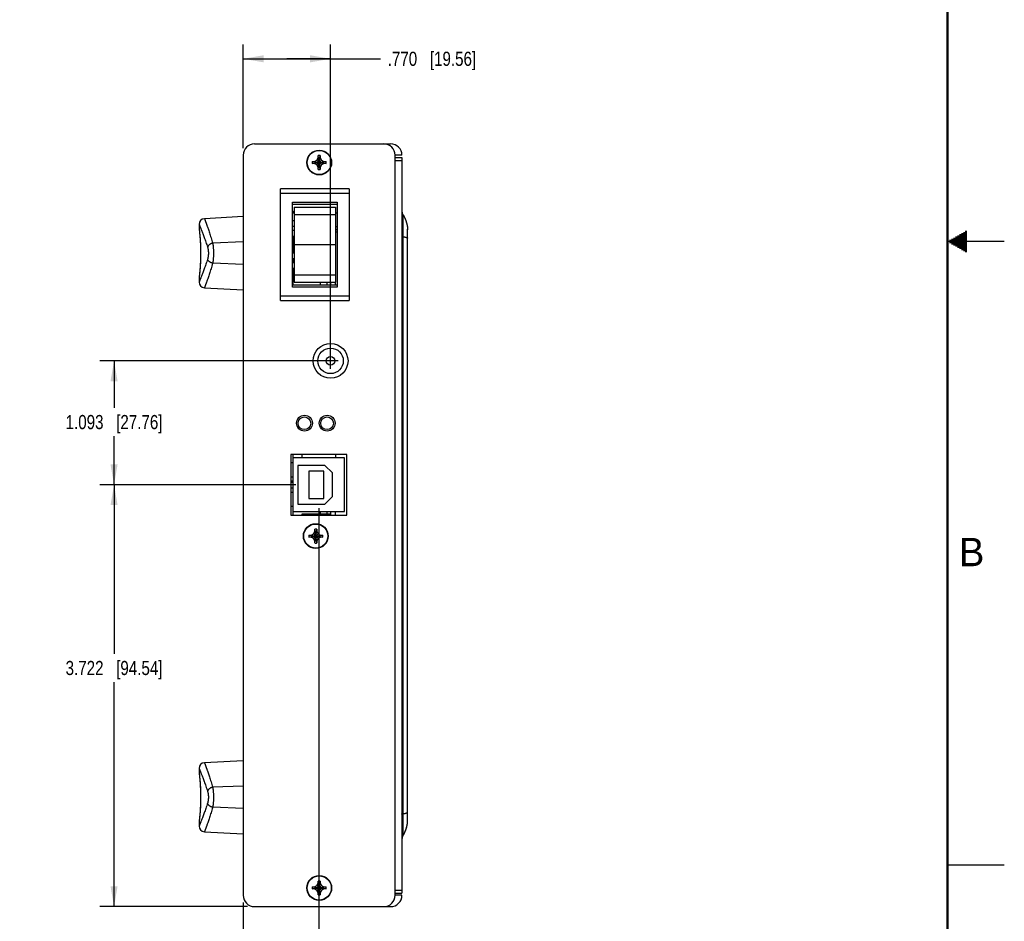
# Model space of a CAD drawing. Header units: inches. Extents: x 0 to 34, y 0 to 22.
# Tile 15 of 16: x 25.3 to 34, y 5 to 13. Entities that reach past the tile are written whole.
import ezdxf

# ---------------------------------------------------------------- set-up
doc = ezdxf.new("R2010")
doc.units = ezdxf.units.IN
doc.header["$LTSCALE"] = 1.87
doc.header["$MEASUREMENT"] = 0
doc.layers.get('0').update_dxf_attribs({"linetype": 'CONTINUOUS'})
doc.layers.add('DIMENSIONS', color=7, linetype='CONTINUOUS')
doc.styles.get("Standard").update_dxf_attribs({"font": 'txt', "width": 0.8})
doc.styles.add('TEXTSTYLE_2', font='txt')
doc.dimstyles.new('DIMSTYLE_1', dxfattribs={"dimtxt": 0.125, "dimasz": 0.18, "dimexe": 0.125, "dimexo": 0.0625, "dimgap": 0.0625, "dimtad": 0, "dimtih": 1, "dimtoh": 1, "dimdec": 3, "dimzin": 4, "dimdsep": 46, "dimtxsty": 'STANDARD', "dimblk": '_FILLED', "dimblk1": '_FILLED', "dimblk2": '_FILLED', "dimcen": 0.09, "dimadec": 0, "dimazin": 0, "dimtp": 0.01, "dimtm": 0.01, "dimtfac": 1, "dimtdec": 3, "dimtofl": 0, "dimtmove": 0, "dimatfit": 3, "dimldrblk": '_FILLED', "dimfxl": 1, "dimtolj": 1, "dimtzin": 4, "dimarcsym": 0})

# ---------------------------------------------------------------- blocks, each defined once
blk = doc.blocks.new('_FILLED')
at = {"color": 0, "linetype": 'BYBLOCK'}
blk.add_solid([(0, 0), (-1, 0.174), (-1, -0.174)], dxfattribs=at)
blk = doc.blocks.new('*D9')
at = {"layer": 'DIMENSIONS', "color": 2, "linetype": 'CONTINUOUS'}
for p, q in [((27.9524, 8.6476), (27.9524, 4.2564)), ((27.2859, 5.1689), (27.2859, 4.2564)), ((27.6191, 4.3814), (26.6009, 4.3814)), ((27.2859, 4.3814), (27.6191, 4.3814)), ((27.9524, 4.3814), (27.6191, 4.3814))]:
    blk.add_line(p, q, dxfattribs=at)
at = {"layer": 'DIMENSIONS', "color": 2, "linetype": 'CONTINUOUS', "xscale": 0.18, "yscale": 0.18, "zscale": 0.18, "rotation": 180}
blk.add_blockref('_FILLED', (27.2859, 4.3814), dxfattribs=at)
at = {"layer": 'DIMENSIONS', "color": 2, "linetype": 'CONTINUOUS', "xscale": 0.18, "yscale": 0.18, "zscale": 0.18}
blk.add_blockref('_FILLED', (27.9524, 4.3814), dxfattribs=at)
at = {"layer": 'DIMENSIONS', "color": 2, "linetype": 'CONTINUOUS', "insert": (26.5384, 4.4439), "char_height": 0.125, "width": 1.225, "attachment_point": 3, "line_spacing_factor": 0.9}
blk.add_mtext('.667{\\Ftxt.shx;\\W1.000000;\\H0.125000; }[16.93]', dxfattribs=at)
blk = doc.blocks.new('*D10')
at = {"layer": 'DIMENSIONS', "color": 2, "linetype": 'CONTINUOUS'}
for p, q in [((27.7482, 8.8534), (26.0209, 8.8534)), ((26.1459, 8.8534), (26.1459, 7.3619)), ((26.1459, 5.1314), (26.1459, 7.1119)), ((27.3234, 5.1314), (26.0209, 5.1314))]:
    blk.add_line(p, q, dxfattribs=at)
at = {"layer": 'DIMENSIONS', "color": 2, "linetype": 'CONTINUOUS', "xscale": 0.18, "yscale": 0.18, "zscale": 0.18}
for p, rotation in [((26.1459, 8.8534), 90), ((26.1459, 5.1314), 270)]:
    blk.add_blockref('_FILLED', p, dxfattribs=dict(at, rotation=rotation))
at = {"layer": 'DIMENSIONS', "color": 2, "linetype": 'CONTINUOUS', "insert": (26.1459, 7.2994), "char_height": 0.125, "width": 1.325, "attachment_point": 2, "line_spacing_factor": 0.9}
blk.add_mtext('3.722{\\Ftxt.shx;\\W1.000000;\\H0.125000; }[94.54]', dxfattribs=at)
blk = doc.blocks.new('*D11')
at = {"layer": 'DIMENSIONS', "color": 2, "linetype": 'CONTINUOUS'}
for p, q in [((28.1236, 9.9464), (26.0209, 9.9464)), ((26.1459, 9.9464), (26.1459, 9.5315)), ((26.1459, 8.8534), (26.1459, 9.2815)), ((27.7034, 8.8534), (26.0209, 8.8534))]:
    blk.add_line(p, q, dxfattribs=at)
at = {"layer": 'DIMENSIONS', "color": 2, "linetype": 'CONTINUOUS', "xscale": 0.18, "yscale": 0.18, "zscale": 0.18}
for p, rotation in [((26.1459, 9.9464), 90), ((26.1459, 8.8534), 270)]:
    blk.add_blockref('_FILLED', p, dxfattribs=dict(at, rotation=rotation))
at = {"layer": 'DIMENSIONS', "color": 2, "linetype": 'CONTINUOUS', "insert": (26.1459, 9.469), "char_height": 0.125, "width": 1.325, "attachment_point": 2, "line_spacing_factor": 0.9}
blk.add_mtext('1.093{\\Ftxt.shx;\\W1.000000;\\H0.125000; }[27.76]', dxfattribs=at)
blk = doc.blocks.new('*D12')
at = {"layer": 'DIMENSIONS', "color": 2, "linetype": 'CONTINUOUS'}
for p, q in [((27.2859, 11.8239), (27.2859, 12.7364)), ((28.0559, 9.8748), (28.0559, 12.7364)), ((27.2859, 12.6114), (27.6709, 12.6114)), ((28.0559, 12.6114), (27.6709, 12.6114)), ((27.6709, 12.6114), (28.4975, 12.6114))]:
    blk.add_line(p, q, dxfattribs=at)
at = {"layer": 'DIMENSIONS', "color": 2, "linetype": 'CONTINUOUS', "xscale": 0.18, "yscale": 0.18, "zscale": 0.18, "rotation": 180}
blk.add_blockref('_FILLED', (27.2859, 12.6114), dxfattribs=at)
at = {"layer": 'DIMENSIONS', "color": 2, "linetype": 'CONTINUOUS', "xscale": 0.18, "yscale": 0.18, "zscale": 0.18}
blk.add_blockref('_FILLED', (28.0559, 12.6114), dxfattribs=at)
at = {"layer": 'DIMENSIONS', "color": 2, "linetype": 'CONTINUOUS', "insert": (28.56, 12.6739), "char_height": 0.125, "width": 1.225, "attachment_point": 1, "line_spacing_factor": 0.9}
blk.add_mtext('.770{\\Ftxt.shx;\\W1.000000;\\H0.125000; }[19.56]', dxfattribs=at)

msp = doc.modelspace()

# ---------------------------------------------------------------- linework, layer by layer
at = {"color": 7, "linetype": 'CONTINUOUS'}
for p, q in [((27.3859, 11.8614), (28.5859, 11.8614)), ((27.2859, 11.7614), (27.2859, 5.2314)), ((27.9345, 11.7178), (27.9464, 11.7384)), ((27.9464, 11.6356), (27.9654, 11.7573)), ((27.9654, 11.6356), (27.9464, 11.7573)), ((27.9464, 11.7567), (27.9464, 11.7573)), ((27.9464, 11.7384), (27.9464, 11.7567)), ((27.9464, 11.6544), (27.9654, 11.7384)), ((27.9654, 11.6544), (27.9464, 11.7384)), ((27.9654, 11.7573), (27.9654, 11.7567)), ((27.9654, 11.7567), (27.9654, 11.7384)), ((27.9654, 11.7384), (27.9773, 11.7178)), ((28.6259, 5.2314), (28.6259, 11.7614)), ((28.6859, 11.7614), (28.6259, 11.7614)), ((28.6259, 11.7414), (28.6859, 11.7414)), ((28.6859, 11.7414), (28.6859, 5.2514)), ((27.895, 11.6869), (28.0167, 11.7059)), ((27.895, 11.7059), (28.0167, 11.6869)), ((27.895, 11.7059), (27.8956, 11.7059)), ((27.8956, 11.6869), (27.895, 11.6869)), ((27.8956, 11.7059), (27.9139, 11.7059)), ((27.9139, 11.6869), (27.8956, 11.6869)), ((27.9139, 11.7059), (27.9345, 11.7178)), ((27.9139, 11.6869), (27.9979, 11.7059)), ((27.9139, 11.7059), (27.9979, 11.6869)), ((27.9345, 11.675), (27.9139, 11.6869)), ((27.9345, 11.675), (27.9773, 11.7178)), ((27.9345, 11.7178), (27.9773, 11.675)), ((27.9464, 11.6544), (27.9345, 11.675)), ((27.9464, 11.6362), (27.9464, 11.6544)), ((27.9773, 11.675), (27.9654, 11.6544)), ((27.9654, 11.6544), (27.9654, 11.6362)), ((27.9773, 11.7178), (27.9979, 11.7059)), ((27.9979, 11.6869), (27.9773, 11.675)), ((27.9979, 11.7059), (28.0162, 11.7059)), ((28.0162, 11.6869), (27.9979, 11.6869)), ((28.0162, 11.7059), (28.0167, 11.7059)), ((28.0167, 11.6869), (28.0162, 11.6869)), ((28.6259, 11.715), (28.6859, 11.715)), ((27.9464, 11.6356), (27.9464, 11.6362)), ((27.9654, 11.6362), (27.9654, 11.6356)), ((27.6134, 10.4794), (27.6134, 11.4634)), ((28.2204, 11.4634), (27.6134, 11.4634)), ((28.2204, 11.4234), (27.6134, 11.4234)), ((28.2204, 11.4634), (28.2204, 10.4794)), ((27.7194, 10.5954), (27.7194, 11.3474)), ((27.7194, 11.3474), (28.1144, 11.3474)), ((27.7194, 11.3274), (28.1144, 11.3274)), ((27.7259, 11.3264), (27.7194, 11.3264)), ((27.7259, 11.3274), (27.7259, 11.3264)), ((27.7349, 11.3034), (27.7349, 10.6394)), ((27.7349, 11.3034), (28.0999, 11.3034)), ((28.0999, 11.3034), (28.0999, 10.6394)), ((28.1144, 11.3474), (28.1144, 10.5954)), ((27.2859, 11.2188), (26.9433, 11.2008)), ((27.7194, 11.2664), (27.7259, 11.2664)), ((27.7259, 11.2664), (27.7259, 11.2514)), ((27.7259, 11.2514), (27.7349, 11.2514)), ((27.7349, 11.2375), (28.0999, 11.2375)), ((28.0999, 11.2514), (28.1144, 11.2514)), ((28.6942, 11.2375), (28.6942, 11.042)), ((26.8959, 11.1509), (26.8959, 11.1172)), ((27.7349, 11.1814), (27.7194, 11.1814)), ((27.7349, 11.1314), (27.7194, 11.1314)), ((28.1009, 11.1738), (28.0999, 11.1738)), ((28.1009, 11.1588), (28.0999, 11.1588)), ((28.1009, 11.1738), (28.1009, 11.1588)), ((26.8959, 11.1172), (26.8963, 11.1136)), ((26.8961, 11.1135), (26.8968, 11.1077)), ((26.8963, 11.1136), (26.8964, 11.1132)), ((26.8968, 11.1077), (26.8975, 11.102)), ((27.7349, 11.0954), (27.7194, 11.0954)), ((27.7259, 11.0474), (27.7194, 11.0474)), ((27.7259, 10.8954), (27.7259, 11.0474)), ((28.6942, 11.042), (28.6942, 5.9509)), ((28.7359, 5.8914), (28.7359, 11.1014)), ((27.2859, 10.9951), (27.0163, 10.9848)), ((27.7259, 10.9964), (27.7194, 10.9964)), ((27.7259, 10.9464), (27.7194, 10.9464)), ((27.7349, 10.972), (28.0999, 10.972)), ((27.7194, 10.8964), (27.7259, 10.8964)), ((27.7259, 10.8954), (27.7194, 10.8954)), ((27.2859, 10.7977), (27.0163, 10.808)), ((27.7349, 10.8474), (27.7194, 10.8474)), ((27.7349, 10.8114), (27.7194, 10.8114)), ((27.7259, 10.8114), (27.7259, 10.8474)), ((26.8971, 10.6877), (26.8964, 10.6813)), ((26.8979, 10.6943), (26.8971, 10.6877)), ((26.8988, 10.7027), (26.8979, 10.6943)), ((27.7349, 10.7614), (27.7194, 10.7614)), ((27.7259, 10.6154), (27.7259, 10.7614)), ((27.7349, 10.7065), (28.0999, 10.7065)), ((26.8963, 10.6792), (26.8959, 10.6756)), ((26.8959, 10.6756), (26.8959, 10.642)), ((26.8964, 10.6813), (26.8961, 10.6793)), ((26.8962, 10.6799), (26.8961, 10.6793)), ((26.8964, 10.6796), (26.8963, 10.6792)), ((28.1144, 10.6154), (27.7194, 10.6154)), ((27.7349, 10.6394), (28.0999, 10.6394)), ((27.9661, 10.6154), (27.9661, 10.6394)), ((28.0251, 10.6154), (28.0251, 10.6394)), ((28.0594, 10.6154), (28.0594, 10.6394)), ((28.0993, 10.6154), (28.0993, 10.6394)), ((26.9433, 10.592), (27.2859, 10.5741)), ((27.6134, 10.5194), (28.2204, 10.5194)), ((28.1144, 10.5954), (27.7194, 10.5954)), ((27.6134, 10.4794), (28.2204, 10.4794)), ((27.7049, 9.1204), (27.7049, 8.5864)), ((28.1999, 9.1204), (27.7049, 9.1204)), ((27.7259, 9.0454), (27.7049, 9.0454)), ((27.7259, 8.5864), (27.7259, 9.1204)), ((28.1789, 9.0904), (27.7259, 9.0904)), ((27.8046, 9.0904), (27.8046, 9.1204)), ((28.0993, 9.1204), (28.0993, 9.0904)), ((28.1789, 8.6164), (28.1789, 9.0904)), ((28.1999, 8.5864), (28.1999, 9.1204)), ((27.7659, 9.0234), (27.7659, 8.6834)), ((28.0069, 9.0234), (27.7659, 9.0234)), ((27.8629, 8.9734), (27.8629, 8.7334)), ((27.9979, 8.9734), (27.8629, 8.9734)), ((27.9979, 8.7334), (27.9979, 8.9734)), ((28.0719, 8.9584), (28.0069, 9.0234)), ((28.0719, 8.7484), (28.0719, 8.9584)), ((27.7259, 8.9204), (27.7049, 8.9204)), ((27.7259, 8.8844), (27.7049, 8.8844)), ((27.7259, 8.8734), (27.7049, 8.8734)), ((27.7259, 8.8537), (27.7049, 8.8537)), ((27.7259, 8.8234), (27.7049, 8.8234)), ((27.7259, 8.8224), (27.7049, 8.8224)), ((27.7259, 8.7864), (27.7049, 8.7864)), ((27.8629, 8.7334), (27.9979, 8.7334)), ((28.0069, 8.6834), (28.0719, 8.7484)), ((27.7259, 8.6614), (27.7049, 8.6614)), ((27.7259, 8.6164), (28.1789, 8.6164)), ((27.7659, 8.6834), (28.0069, 8.6834)), ((27.9661, 8.5982), (27.9661, 8.6164)), ((28.0251, 8.5982), (28.0251, 8.6164)), ((28.0594, 8.5864), (28.0594, 8.6164)), ((28.0993, 8.5864), (28.0993, 8.6164)), ((27.7049, 8.5864), (28.1999, 8.5864)), ((27.8046, 8.5864), (27.8046, 8.5982)), ((27.8046, 8.5982), (28.0594, 8.5982)), ((27.9045, 8.4218), (27.9164, 8.4424)), ((27.9164, 8.3396), (27.9354, 8.4613)), ((27.9354, 8.3396), (27.9164, 8.4613)), ((27.9164, 8.4607), (27.9164, 8.4613)), ((27.9164, 8.4424), (27.9164, 8.4607)), ((27.9164, 8.3584), (27.9354, 8.4424)), ((27.9354, 8.3584), (27.9164, 8.4424)), ((27.9354, 8.4613), (27.9354, 8.4607)), ((27.9354, 8.4607), (27.9354, 8.4424)), ((27.9354, 8.4424), (27.9473, 8.4218)), ((27.865, 8.3909), (27.9867, 8.4099)), ((27.865, 8.4099), (27.9867, 8.3909)), ((27.865, 8.4099), (27.8656, 8.4099)), ((27.8656, 8.3909), (27.865, 8.3909)), ((27.8656, 8.4099), (27.8839, 8.4099)), ((27.8839, 8.3909), (27.8656, 8.3909)), ((27.8839, 8.4099), (27.9045, 8.4218)), ((27.8839, 8.3909), (27.9679, 8.4099)), ((27.8839, 8.4099), (27.9679, 8.3909)), ((27.9045, 8.379), (27.8839, 8.3909)), ((27.9045, 8.4218), (27.9473, 8.379)), ((27.9045, 8.379), (27.9473, 8.4218)), ((27.9164, 8.3584), (27.9045, 8.379)), ((27.9164, 8.3402), (27.9164, 8.3584)), ((27.9164, 8.3396), (27.9164, 8.3402)), ((27.9473, 8.379), (27.9354, 8.3584)), ((27.9354, 8.3584), (27.9354, 8.3402)), ((27.9354, 8.3402), (27.9354, 8.3396)), ((27.9473, 8.4218), (27.9679, 8.4099)), ((27.9679, 8.3909), (27.9473, 8.379)), ((27.9679, 8.4099), (27.9862, 8.4099)), ((27.9862, 8.3909), (27.9679, 8.3909)), ((27.9862, 8.4099), (27.9867, 8.4099)), ((27.9867, 8.3909), (27.9862, 8.3909)), ((26.8959, 6.3509), (26.8959, 6.3172)), ((27.2859, 6.4188), (26.9433, 6.4008)), ((26.8959, 6.3172), (26.8963, 6.3136)), ((26.8961, 6.3135), (26.8968, 6.3077)), ((26.8963, 6.3136), (26.8964, 6.3132)), ((26.8968, 6.3077), (26.8975, 6.302)), ((27.2859, 6.1951), (27.0163, 6.1848)), ((27.2859, 5.9977), (27.0163, 6.008)), ((28.6942, 5.9509), (28.6942, 5.7553)), ((26.8963, 5.8792), (26.8959, 5.8756)), ((26.8959, 5.8756), (26.8959, 5.842)), ((26.8964, 5.8813), (26.8961, 5.8793)), ((26.8962, 5.8799), (26.8961, 5.8793)), ((26.8964, 5.8796), (26.8963, 5.8792)), ((26.8971, 5.8877), (26.8964, 5.8813)), ((26.8979, 5.8943), (26.8971, 5.8877)), ((26.8988, 5.9027), (26.8979, 5.8943)), ((26.9433, 5.792), (27.2859, 5.7741)), ((27.895, 5.2869), (28.0167, 5.3059)), ((27.895, 5.3059), (28.0167, 5.2869)), ((27.895, 5.3059), (27.8956, 5.3059)), ((27.8956, 5.3059), (27.9139, 5.3059)), ((27.9139, 5.3059), (27.9345, 5.3178)), ((27.9139, 5.2869), (27.9979, 5.3059)), ((27.9139, 5.3059), (27.9979, 5.2869)), ((27.9345, 5.3178), (27.9464, 5.3384)), ((27.9345, 5.3178), (27.9773, 5.275)), ((27.9345, 5.275), (27.9773, 5.3178)), ((27.9654, 5.2356), (27.9464, 5.3573)), ((27.9464, 5.2356), (27.9654, 5.3573)), ((27.9464, 5.3567), (27.9464, 5.3573)), ((27.9464, 5.3384), (27.9464, 5.3567)), ((27.9654, 5.2544), (27.9464, 5.3384)), ((27.9464, 5.2544), (27.9654, 5.3384)), ((27.9654, 5.3573), (27.9654, 5.3567)), ((27.9654, 5.3567), (27.9654, 5.3384)), ((27.9654, 5.3384), (27.9773, 5.3178)), ((27.9773, 5.3178), (27.9979, 5.3059)), ((27.9979, 5.3059), (28.0162, 5.3059)), ((28.0162, 5.3059), (28.0167, 5.3059)), ((27.8956, 5.2869), (27.895, 5.2869)), ((27.9139, 5.2869), (27.8956, 5.2869)), ((27.9345, 5.275), (27.9139, 5.2869)), ((27.9464, 5.2544), (27.9345, 5.275)), ((27.9464, 5.2362), (27.9464, 5.2544)), ((27.9464, 5.2356), (27.9464, 5.2362)), ((27.9773, 5.275), (27.9654, 5.2544)), ((27.9654, 5.2544), (27.9654, 5.2362)), ((27.9654, 5.2362), (27.9654, 5.2356)), ((27.9979, 5.2869), (27.9773, 5.275)), ((28.0162, 5.2869), (27.9979, 5.2869)), ((28.0167, 5.2869), (28.0162, 5.2869)), ((28.6259, 5.2778), (28.6859, 5.2778)), ((28.6259, 5.2514), (28.6859, 5.2514)), ((28.6859, 5.2314), (28.6259, 5.2314)), ((27.3859, 5.1314), (28.5859, 5.1314))]:
    msp.add_line(p, q, dxfattribs=at)
at = {"color": 2, "linetype": 'CONTINUOUS'}
for p, q in [((33.5693, 11.04), (33.6697, 11.04)), ((33.5866, 11.05), (33.6697, 11.05)), ((33.6039, 11.06), (33.6697, 11.06)), ((33.6213, 11.07), (33.6697, 11.07)), ((33.6386, 11.08), (33.6697, 11.08)), ((33.6559, 11.09), (33.6697, 11.09)), ((34, 11), (33.5, 11)), ((33.5173, 11.01), (33.6697, 11.01)), ((33.5173, 10.99), (33.6697, 10.99)), ((33.5347, 11.02), (33.6697, 11.02)), ((33.5347, 10.98), (33.6697, 10.98)), ((33.552, 11.03), (33.6697, 11.03)), ((33.552, 10.97), (33.6697, 10.97)), ((33.5693, 10.96), (33.6697, 10.96)), ((33.5866, 10.95), (33.6697, 10.95)), ((33.6039, 10.94), (33.6697, 10.94)), ((33.6213, 10.93), (33.6697, 10.93)), ((33.6386, 10.92), (33.6697, 10.92)), ((33.6559, 10.91), (33.6697, 10.91)), ((33.5, 5.5), (34, 5.5))]:
    msp.add_line(p, q, dxfattribs=at)
at = {"color": 7, "linetype": 'CONTINUOUS', "const_width": 0.02}
msp.add_lwpolyline([(33.5, 0.5), (33.5, 21.5)], dxfattribs=at)
at = {"color": 7, "linetype": 'CONTINUOUS'}
for points in [[(26.8975, 11.102), (26.8983, 11.0945), (26.8988, 11.0901), (26.8994, 11.0852), (26.8999, 11.0799), (26.9005, 11.0743), (26.9011, 11.0682), (26.9017, 11.0617), (26.9023, 11.0549), (26.9029, 11.0477), (26.9036, 11.0402), (26.9042, 11.0324), (26.9048, 11.0243), (26.9054, 11.0159), (26.9059, 11.0073), (26.9065, 10.9984), (26.907, 10.9893), (26.9074, 10.9801), (26.9079, 10.9706), (26.9082, 10.961), (26.9086, 10.9513), (26.9088, 10.9414), (26.9091, 10.9315), (26.9092, 10.9215), (26.9094, 10.9115), (26.9094, 10.9014), (26.9094, 10.8913), (26.9094, 10.8813), (26.9092, 10.8712), (26.9091, 10.8612), (26.9088, 10.8513), (26.9086, 10.8415), (26.9082, 10.8318), (26.9079, 10.8222), (26.9074, 10.8127), (26.907, 10.8034), (26.9065, 10.7944), (26.9059, 10.7855), (26.9054, 10.7769), (26.9048, 10.7685), (26.9042, 10.7604), (26.9036, 10.7526), (26.9029, 10.7451), (26.9023, 10.7379), (26.9017, 10.7311), (26.9011, 10.7246), (26.9005, 10.7185), (26.8999, 10.7128), (26.8994, 10.7076), (26.8988, 10.7027)], [(26.8975, 6.302), (26.8983, 6.2945), (26.8988, 6.2901), (26.8994, 6.2852), (26.8999, 6.2799), (26.9005, 6.2743), (26.9011, 6.2682), (26.9017, 6.2617), (26.9023, 6.2549), (26.9029, 6.2477), (26.9036, 6.2402), (26.9042, 6.2324), (26.9048, 6.2243), (26.9054, 6.2159), (26.9059, 6.2073), (26.9065, 6.1984), (26.907, 6.1893), (26.9074, 6.1801), (26.9079, 6.1706), (26.9082, 6.161), (26.9086, 6.1513), (26.9088, 6.1414), (26.9091, 6.1315), (26.9092, 6.1215), (26.9094, 6.1115), (26.9094, 6.1014), (26.9094, 6.0913), (26.9094, 6.0813), (26.9092, 6.0712), (26.9091, 6.0612), (26.9088, 6.0513), (26.9086, 6.0415), (26.9082, 6.0318), (26.9079, 6.0222), (26.9074, 6.0127), (26.907, 6.0034), (26.9065, 5.9944), (26.9059, 5.9855), (26.9054, 5.9769), (26.9048, 5.9685), (26.9042, 5.9604), (26.9036, 5.9526), (26.9029, 5.9451), (26.9023, 5.9379), (26.9017, 5.9311), (26.9011, 5.9246), (26.9005, 5.9185), (26.8999, 5.9128), (26.8994, 5.9076), (26.8988, 5.9027)]]:
    msp.add_lwpolyline(points, dxfattribs=at)
for centre, radius in [((27.9559, 11.6964), 0.1095), ((27.9559, 11.6964), 0.1067), ((28.0559, 9.9464), 0.154), ((28.0559, 9.9464), 0.1125), ((28.0559, 9.9464), 0.038), ((27.8259, 9.3964), 0.07), ((27.8259, 9.3964), 0.056), ((28.0259, 9.3964), 0.07), ((28.0259, 9.3964), 0.056), ((27.9259, 8.4004), 0.1095), ((27.9259, 8.4004), 0.1067), ((27.9559, 5.2964), 0.1095), ((27.9559, 5.2964), 0.1067)]:
    msp.add_circle(centre, radius, dxfattribs=at)
for centre, radius, start, end in [((27.3859, 11.7614), 0.1, 90, 180), ((28.5259, 11.7614), 0.1, 0, 90), ((28.5859, 11.7614), 0.1, 0, 90), ((27.9559, 11.4544), 0.3031, 89.99801, 91.79002), ((27.9559, 11.4538), 0.3036, 88.2115, 90.00047), ((28.1986, 11.6964), 0.3037, 178.21197, 181.78803), ((27.7132, 11.6964), 0.3037, 358.21197, 1.78803), ((27.9559, 11.939), 0.3036, 268.2115, 270.00047), ((27.9559, 11.9385), 0.3031, 269.99801, 271.79002), ((28.7359, 11.2651), 0.05, 180, 213.41225), ((28.5559, 11.1464), 0.1656, 30.59129, 33.38487), ((26.9459, 11.1509), 0.05, 93.00002, 180), ((28.0559, 11.2964), 0.1735, 284.69234, 289.70862), ((28.0559, 11.2964), 0.197, 282.90972, 287.27736), ((28.0559, 11.2964), 0.217, 281.70155, 285.64303), ((28.5391, 11.1015), 0.1968, 359.97042, 2.23777), ((28.5415, 11.1016), 0.1944, 359.95641, 2.25178), ((26.9459, 10.642), 0.05, 180, 266.99998), ((27.9259, 8.1584), 0.3031, 89.99801, 91.79002), ((27.9259, 8.1578), 0.3036, 88.2115, 90.00047), ((28.1686, 8.4004), 0.3037, 178.21197, 181.78803), ((27.9259, 8.643), 0.3036, 268.2115, 270.00047), ((27.9259, 8.6425), 0.3031, 269.99801, 271.79002), ((27.6832, 8.4004), 0.3037, 358.21197, 1.78803), ((26.9459, 6.3509), 0.05, 93.00002, 180), ((26.9459, 5.842), 0.05, 180, 266.99998), ((28.7359, 5.7278), 0.05, 146.58775, 180), ((28.1986, 5.2964), 0.3037, 178.21197, 181.78803), ((27.9559, 5.0544), 0.3031, 89.99801, 91.79002), ((27.9559, 5.0538), 0.3036, 88.2115, 90.00047), ((27.7132, 5.2964), 0.3037, 358.21197, 1.78803), ((27.3859, 5.2314), 0.1, 180, 270), ((27.9559, 5.539), 0.3036, 268.2115, 270.00047), ((27.9559, 5.5385), 0.3031, 269.99801, 271.79002), ((28.5259, 5.2314), 0.1, 270, 360), ((28.5859, 5.2314), 0.1, 270, 360)]:
    msp.add_arc(centre, radius, start, end, dxfattribs=at)
for points, knots in [([(28.6942, 11.2375), (28.696, 11.2347), (28.7004, 11.2276), (28.7086, 11.2123), (28.7175, 11.1915), (28.7262, 11.1657), (28.7328, 11.1375), (28.7359, 11.1163), (28.7359, 11.1014)], [0, 0, 0, 0, 0.064027, 0.168024, 0.376018, 0.584012, 0.792006, 1, 1, 1, 1]), ([(28.6985, 11.2307), (28.6988, 11.2301), (28.6995, 11.2289), (28.7008, 11.2266), (28.7025, 11.2236), (28.7043, 11.2202), (28.7067, 11.2156), (28.7094, 11.2099), (28.712, 11.2041), (28.7139, 11.1995), (28.7153, 11.1961), (28.7167, 11.1926), (28.718, 11.1891), (28.7193, 11.1856), (28.7209, 11.181), (28.7229, 11.175), (28.7251, 11.1678), (28.7272, 11.1604), (28.7291, 11.1528), (28.7306, 11.1463), (28.7317, 11.141), (28.7324, 11.1369), (28.7332, 11.1328), (28.7339, 11.1285), (28.7345, 11.1241), (28.7351, 11.1194), (28.7355, 11.1144), (28.7357, 11.111), (28.7357, 11.1092)], [0, 0, 0, 0, 0.016101, 0.032012, 0.063333, 0.094086, 0.124389, 0.184028, 0.242723, 0.271831, 0.300837, 0.329784, 0.358714, 0.387666, 0.416674, 0.475002, 0.533991, 0.59393, 0.655055, 0.71756, 0.74939, 0.781638, 0.81439, 0.848004, 0.882916, 0.919576, 0.958446, 1, 1, 1, 1]), ([(26.8959, 11.1509), (26.8959, 11.1509), (26.8959, 11.1509), (26.8959, 11.1508), (26.8959, 11.1508), (26.8959, 11.1508), (26.8959, 11.1508), (26.896, 11.1507), (26.896, 11.1506), (26.896, 11.1505), (26.8961, 11.1504), (26.8962, 11.1502), (26.8963, 11.1499), (26.8965, 11.1495), (26.8967, 11.1489), (26.897, 11.1483), (26.8973, 11.1475), (26.8977, 11.1466), (26.8981, 11.1456), (26.8986, 11.1445), (26.8993, 11.1428), (26.9003, 11.1405), (26.9016, 11.1374), (26.903, 11.1339), (26.9046, 11.1299), (26.9064, 11.1256), (26.9084, 11.1209), (26.9104, 11.1157), (26.9135, 11.1081), (26.9177, 11.0977), (26.9231, 11.084), (26.929, 11.0688), (26.9353, 11.0522), (26.9419, 11.0341), (26.9489, 11.0147), (26.9588, 10.9863), (26.9661, 10.9642), (26.971, 10.9491)], [0, 0, 0, 0, 0.000016, 0.000066, 0.000148, 0.000264, 0.000412, 0.000593, 0.001055, 0.001648, 0.002373, 0.00323, 0.004219, 0.006592, 0.009491, 0.012917, 0.016866, 0.021339, 0.026334, 0.031849, 0.037883, 0.051504, 0.067185, 0.084908, 0.104655, 0.126406, 0.150142, 0.175842, 0.20348, 0.264469, 0.332896, 0.408535, 0.491144, 0.580482, 0.676293, 0.778322, 1, 1, 1, 1]), ([(26.9433, 11.2008), (26.9433, 11.2008), (26.9433, 11.2008), (26.9433, 11.2008), (26.9433, 11.2008), (26.9433, 11.2008), (26.9433, 11.2008), (26.9433, 11.2008), (26.9433, 11.2008), (26.9433, 11.2008), (26.9433, 11.2008), (26.9433, 11.2007), (26.9433, 11.2007), (26.9433, 11.2007), (26.9433, 11.2006), (26.9434, 11.2006), (26.9434, 11.2005), (26.9434, 11.2004), (26.9435, 11.2003), (26.9435, 11.2001), (26.9436, 11.1999), (26.9437, 11.1996), (26.9438, 11.1994), (26.9439, 11.1991), (26.9441, 11.1988), (26.9442, 11.1984), (26.9444, 11.1979), (26.9447, 11.1972), (26.945, 11.1962), (26.9454, 11.1951), (26.9459, 11.1939), (26.9464, 11.1927), (26.9469, 11.1913), (26.9475, 11.1897), (26.9481, 11.1881), (26.949, 11.1857), (26.9502, 11.1825), (26.9518, 11.1783), (26.9536, 11.1736), (26.9555, 11.1685), (26.9575, 11.163), (26.9597, 11.1571), (26.962, 11.1507), (26.9644, 11.144), (26.967, 11.1368), (26.9707, 11.1265), (26.9755, 11.1126), (26.9817, 11.0948), (26.9881, 11.0755), (26.9949, 11.0548), (27.0019, 11.0327), (27.0091, 11.0092), (27.0139, 10.9931), (27.0163, 10.9848)], [0, 0, 0, 0, 0.000001, 0.000004, 0.000009, 0.000017, 0.000037, 0.000066, 0.000103, 0.000149, 0.000203, 0.000265, 0.000413, 0.000595, 0.00081, 0.001058, 0.001339, 0.001654, 0.002381, 0.003241, 0.004234, 0.005358, 0.006616, 0.008005, 0.009526, 0.011179, 0.012964, 0.016929, 0.021418, 0.026431, 0.031966, 0.038021, 0.044596, 0.051689, 0.059298, 0.067422, 0.085204, 0.105012, 0.126826, 0.150627, 0.176393, 0.204097, 0.233712, 0.26521, 0.298563, 0.333743, 0.409458, 0.492099, 0.581412, 0.677131, 0.778983, 0.886696, 1, 1, 1, 1]), ([(26.8964, 11.1132), (26.8975, 11.1043), (26.9004, 11.0791), (26.9037, 11.0434), (26.9064, 11.0051), (26.9082, 10.9708), (26.9094, 10.9342), (26.9098, 10.8964), (26.9094, 10.8586), (26.9082, 10.822), (26.9064, 10.7877), (26.9037, 10.7494), (26.9004, 10.7137), (26.8975, 10.6885), (26.8964, 10.6796)], [0, 0, 0, 0, 0.061845, 0.175166, 0.247322, 0.327126, 0.412214, 0.500005, 0.587797, 0.672884, 0.752687, 0.824841, 0.938159, 1, 1, 1, 1]), ([(28.6859, 11.0446), (28.6859, 11.0446), (28.6859, 11.0445), (28.6859, 11.0444), (28.686, 11.0442), (28.6862, 11.044), (28.6864, 11.0439), (28.6867, 11.0437), (28.6871, 11.0435), (28.6875, 11.0434), (28.688, 11.0432), (28.6886, 11.043), (28.6892, 11.0429), (28.6899, 11.0427), (28.6909, 11.0425), (28.6923, 11.0422), (28.6935, 11.0421), (28.6942, 11.042)], [0, 0, 0, 0, 0.009766, 0.019879, 0.04228, 0.069133, 0.101514, 0.140016, 0.184966, 0.23654, 0.294825, 0.35985, 0.431607, 0.510057, 0.595141, 0.78487, 1, 1, 1, 1]), ([(28.6942, 11.042), (28.6958, 11.0417), (28.6988, 11.0413), (28.7032, 11.0405), (28.7073, 11.0398), (28.7111, 11.039), (28.7146, 11.0382), (28.7179, 11.0374), (28.7209, 11.0366), (28.7237, 11.0358), (28.7259, 11.0351), (28.7275, 11.0345), (28.7286, 11.0341), (28.7296, 11.0337), (28.7306, 11.0333), (28.7314, 11.0329), (28.732, 11.0326), (28.7325, 11.0324), (28.7332, 11.032), (28.7339, 11.0316), (28.7344, 11.0312), (28.7348, 11.0309), (28.7351, 11.0307), (28.7354, 11.0303), (28.7357, 11.0299), (28.7359, 11.0295), (28.7359, 11.0292), (28.7359, 11.029)], [0, 0, 0, 0, 0.107626, 0.207543, 0.300699, 0.387473, 0.46823, 0.543525, 0.613763, 0.678677, 0.738109, 0.765778, 0.792115, 0.817152, 0.84096, 0.863642, 0.874595, 0.88528, 0.905658, 0.9244, 0.941221, 0.948882, 0.95604, 0.968904, 0.98017, 0.990349, 1, 1, 1, 1]), ([(27.0163, 10.9848), (27.0136, 10.9843), (27.0096, 10.9833), (27.0044, 10.9815), (26.9994, 10.9795), (26.9934, 10.9764), (26.9879, 10.9726), (26.984, 10.9693), (26.9804, 10.9658), (26.9773, 10.9621), (26.9748, 10.9582), (26.9732, 10.9552), (26.9719, 10.9521), (26.9712, 10.9501), (26.971, 10.9491)], [0, 0, 0, 0, 0.135716, 0.20371, 0.271467, 0.405315, 0.535628, 0.599035, 0.66105, 0.780397, 0.837689, 0.893348, 0.94742, 1, 1, 1, 1]), ([(26.971, 10.9491), (26.9712, 10.9482), (26.9718, 10.9465), (26.9728, 10.9428), (26.9739, 10.938), (26.9751, 10.9318), (26.9762, 10.9252), (26.977, 10.9183), (26.9776, 10.9112), (26.9779, 10.9038), (26.978, 10.8964), (26.9779, 10.889), (26.9776, 10.8817), (26.977, 10.8745), (26.9762, 10.8676), (26.9751, 10.861), (26.9739, 10.8548), (26.9728, 10.85), (26.9718, 10.8463), (26.9712, 10.8446), (26.971, 10.8438)], [0, 0, 0, 0, 0.024973, 0.051046, 0.106326, 0.165472, 0.228013, 0.293398, 0.360997, 0.430112, 0.5, 0.569888, 0.639003, 0.706602, 0.771987, 0.834528, 0.893674, 0.948954, 0.975027, 1, 1, 1, 1]), ([(27.0163, 10.9848), (27.0166, 10.9834), (27.0171, 10.9804), (27.0178, 10.9758), (27.0185, 10.971), (27.0192, 10.9661), (27.0198, 10.9609), (27.0205, 10.9537), (27.0214, 10.9444), (27.0221, 10.9328), (27.0227, 10.9209), (27.0231, 10.9087), (27.0232, 10.8964), (27.0231, 10.8841), (27.0227, 10.8719), (27.0221, 10.86), (27.0214, 10.8484), (27.0205, 10.8391), (27.0198, 10.8319), (27.0192, 10.8268), (27.0185, 10.8218), (27.0178, 10.817), (27.0171, 10.8124), (27.0166, 10.8095), (27.0163, 10.808)], [0, 0, 0, 0, 0.024964, 0.051084, 0.078302, 0.106558, 0.135788, 0.165921, 0.228612, 0.294022, 0.361511, 0.430402, 0.5, 0.569598, 0.638489, 0.705978, 0.771388, 0.834079, 0.864212, 0.893442, 0.921698, 0.948916, 0.975036, 1, 1, 1, 1]), ([(26.971, 10.8438), (26.9685, 10.836), (26.9636, 10.8209), (26.9561, 10.7988), (26.9489, 10.7781), (26.9419, 10.7587), (26.9353, 10.7407), (26.929, 10.724), (26.9231, 10.7089), (26.9177, 10.6952), (26.9135, 10.6847), (26.9104, 10.6771), (26.9084, 10.6719), (26.9064, 10.6672), (26.9046, 10.6629), (26.903, 10.659), (26.9016, 10.6554), (26.9003, 10.6523), (26.8993, 10.65), (26.8986, 10.6483), (26.8981, 10.6472), (26.8977, 10.6462), (26.8973, 10.6453), (26.897, 10.6445), (26.8967, 10.6439), (26.8965, 10.6434), (26.8963, 10.643), (26.8963, 10.6428), (26.8962, 10.6426), (26.8961, 10.6424), (26.896, 10.6423), (26.896, 10.6422), (26.896, 10.6421), (26.8959, 10.642), (26.8959, 10.642), (26.8959, 10.642), (26.8959, 10.642), (26.8959, 10.642), (26.8959, 10.642), (26.8959, 10.642)], [0, 0, 0, 0, 0.113692, 0.221681, 0.323709, 0.41952, 0.508857, 0.591467, 0.667106, 0.735532, 0.796521, 0.824159, 0.849858, 0.873594, 0.895345, 0.915092, 0.932816, 0.948496, 0.962117, 0.968151, 0.973667, 0.978661, 0.983134, 0.987084, 0.990509, 0.993408, 0.99466, 0.995781, 0.99677, 0.997627, 0.998352, 0.998945, 0.999407, 0.999588, 0.999736, 0.999852, 0.999934, 0.999984, 1, 1, 1, 1]), ([(27.0163, 10.808), (27.0139, 10.7997), (27.0091, 10.7836), (27.0019, 10.7602), (26.9949, 10.738), (26.9881, 10.7173), (26.9817, 10.698), (26.9755, 10.6802), (26.9707, 10.6663), (26.967, 10.656), (26.9644, 10.6488), (26.962, 10.6421), (26.9597, 10.6357), (26.9575, 10.6298), (26.9555, 10.6243), (26.9536, 10.6192), (26.9518, 10.6146), (26.9502, 10.6103), (26.949, 10.6071), (26.9481, 10.6047), (26.9475, 10.6031), (26.9469, 10.6016), (26.9464, 10.6002), (26.9459, 10.5989), (26.9454, 10.5977), (26.945, 10.5966), (26.9447, 10.5957), (26.9444, 10.5949), (26.9442, 10.5944), (26.9441, 10.5941), (26.9439, 10.5937), (26.9438, 10.5934), (26.9437, 10.5932), (26.9436, 10.5929), (26.9435, 10.5927), (26.9435, 10.5925), (26.9434, 10.5924), (26.9434, 10.5923), (26.9434, 10.5922), (26.9433, 10.5922), (26.9433, 10.5921), (26.9433, 10.5921), (26.9433, 10.5921), (26.9433, 10.5921), (26.9433, 10.5921), (26.9433, 10.592), (26.9433, 10.592), (26.9433, 10.592), (26.9433, 10.592), (26.9433, 10.592), (26.9433, 10.592), (26.9433, 10.592), (26.9433, 10.592), (26.9433, 10.592)], [0, 0, 0, 0, 0.113304, 0.221017, 0.322869, 0.418588, 0.507901, 0.590542, 0.666257, 0.701437, 0.73479, 0.766288, 0.795903, 0.823607, 0.849373, 0.873174, 0.894988, 0.914796, 0.932578, 0.940702, 0.948311, 0.955404, 0.961979, 0.968034, 0.973569, 0.978582, 0.983071, 0.987036, 0.988821, 0.990474, 0.991995, 0.993384, 0.994642, 0.995766, 0.996759, 0.997619, 0.998346, 0.998661, 0.998942, 0.99919, 0.999405, 0.999587, 0.999735, 0.999797, 0.999851, 0.999897, 0.999934, 0.999963, 0.999983, 0.999991, 0.999996, 0.999999, 1, 1, 1, 1]), ([(27.0163, 10.808), (27.0136, 10.8085), (27.0096, 10.8095), (27.0044, 10.8113), (26.9994, 10.8134), (26.9934, 10.8165), (26.9879, 10.8202), (26.984, 10.8236), (26.9804, 10.827), (26.9773, 10.8307), (26.9748, 10.8347), (26.9732, 10.8376), (26.9719, 10.8407), (26.9712, 10.8427), (26.971, 10.8438)], [0, 0, 0, 0, 0.135716, 0.20371, 0.271467, 0.405315, 0.535629, 0.599035, 0.661051, 0.780398, 0.837689, 0.893348, 0.94742, 1, 1, 1, 1]), ([(26.8959, 6.3509), (26.8959, 6.3509), (26.8959, 6.3509), (26.8959, 6.3508), (26.8959, 6.3508), (26.8959, 6.3508), (26.8959, 6.3508), (26.896, 6.3507), (26.896, 6.3506), (26.896, 6.3505), (26.8961, 6.3504), (26.8962, 6.3502), (26.8963, 6.3499), (26.8965, 6.3495), (26.8967, 6.3489), (26.897, 6.3483), (26.8973, 6.3475), (26.8977, 6.3466), (26.8981, 6.3456), (26.8986, 6.3445), (26.8993, 6.3428), (26.9003, 6.3405), (26.9016, 6.3374), (26.903, 6.3339), (26.9046, 6.3299), (26.9064, 6.3256), (26.9084, 6.3209), (26.9104, 6.3157), (26.9135, 6.3081), (26.9177, 6.2977), (26.9231, 6.284), (26.929, 6.2688), (26.9353, 6.2522), (26.9419, 6.2341), (26.9489, 6.2147), (26.9588, 6.1863), (26.9661, 6.1642), (26.971, 6.1491)], [0, 0, 0, 0, 0.000016, 0.000066, 0.000148, 0.000264, 0.000412, 0.000593, 0.001055, 0.001648, 0.002373, 0.00323, 0.004219, 0.006592, 0.009491, 0.012917, 0.016866, 0.021339, 0.026334, 0.031849, 0.037883, 0.051504, 0.067185, 0.084908, 0.104655, 0.126406, 0.150142, 0.175842, 0.20348, 0.264469, 0.332896, 0.408535, 0.491144, 0.580482, 0.676293, 0.778322, 1, 1, 1, 1]), ([(26.9433, 6.4008), (26.9433, 6.4008), (26.9433, 6.4008), (26.9433, 6.4008), (26.9433, 6.4008), (26.9433, 6.4008), (26.9433, 6.4008), (26.9433, 6.4008), (26.9433, 6.4008), (26.9433, 6.4008), (26.9433, 6.4008), (26.9433, 6.4007), (26.9433, 6.4007), (26.9433, 6.4007), (26.9433, 6.4006), (26.9434, 6.4006), (26.9434, 6.4005), (26.9434, 6.4004), (26.9435, 6.4003), (26.9435, 6.4001), (26.9436, 6.3999), (26.9437, 6.3996), (26.9438, 6.3994), (26.9439, 6.3991), (26.9441, 6.3988), (26.9442, 6.3984), (26.9444, 6.3979), (26.9447, 6.3972), (26.945, 6.3962), (26.9454, 6.3951), (26.9459, 6.3939), (26.9464, 6.3927), (26.9469, 6.3913), (26.9475, 6.3897), (26.9481, 6.3881), (26.949, 6.3857), (26.9502, 6.3825), (26.9518, 6.3783), (26.9536, 6.3736), (26.9555, 6.3685), (26.9575, 6.363), (26.9597, 6.3571), (26.962, 6.3507), (26.9644, 6.344), (26.967, 6.3368), (26.9707, 6.3265), (26.9755, 6.3126), (26.9817, 6.2948), (26.9881, 6.2755), (26.9949, 6.2548), (27.0019, 6.2327), (27.0091, 6.2092), (27.0139, 6.1931), (27.0163, 6.1848)], [0, 0, 0, 0, 0.000001, 0.000004, 0.000009, 0.000017, 0.000037, 0.000066, 0.000103, 0.000149, 0.000203, 0.000265, 0.000413, 0.000595, 0.00081, 0.001058, 0.001339, 0.001654, 0.002381, 0.003241, 0.004234, 0.005358, 0.006616, 0.008005, 0.009526, 0.011179, 0.012964, 0.016929, 0.021418, 0.026431, 0.031966, 0.038021, 0.044596, 0.051689, 0.059298, 0.067422, 0.085204, 0.105012, 0.126826, 0.150627, 0.176393, 0.204097, 0.233712, 0.26521, 0.298563, 0.333743, 0.409458, 0.492099, 0.581412, 0.677131, 0.778983, 0.886696, 1, 1, 1, 1]), ([(26.8964, 6.3132), (26.8975, 6.3043), (26.9004, 6.2791), (26.9037, 6.2434), (26.9064, 6.2051), (26.9082, 6.1708), (26.9094, 6.1342), (26.9098, 6.0964), (26.9094, 6.0586), (26.9082, 6.022), (26.9064, 5.9877), (26.9037, 5.9494), (26.9004, 5.9137), (26.8975, 5.8885), (26.8964, 5.8796)], [0, 0, 0, 0, 0.061845, 0.175166, 0.247322, 0.327126, 0.412214, 0.500005, 0.587797, 0.672884, 0.752687, 0.824841, 0.938159, 1, 1, 1, 1]), ([(27.0163, 6.1848), (27.0136, 6.1843), (27.0096, 6.1833), (27.0044, 6.1815), (26.9994, 6.1795), (26.9934, 6.1764), (26.9879, 6.1726), (26.984, 6.1693), (26.9804, 6.1658), (26.9773, 6.1621), (26.9748, 6.1582), (26.9732, 6.1552), (26.9719, 6.1521), (26.9712, 6.1501), (26.971, 6.1491)], [0, 0, 0, 0, 0.135716, 0.20371, 0.271467, 0.405315, 0.535628, 0.599035, 0.66105, 0.780397, 0.837689, 0.893348, 0.94742, 1, 1, 1, 1]), ([(27.0163, 6.1848), (27.0166, 6.1834), (27.0171, 6.1804), (27.0178, 6.1758), (27.0185, 6.171), (27.0192, 6.1661), (27.0198, 6.1609), (27.0205, 6.1537), (27.0214, 6.1444), (27.0221, 6.1328), (27.0227, 6.1209), (27.0231, 6.1087), (27.0232, 6.0964), (27.0231, 6.0841), (27.0227, 6.0719), (27.0221, 6.06), (27.0214, 6.0484), (27.0205, 6.0391), (27.0198, 6.0319), (27.0192, 6.0268), (27.0185, 6.0218), (27.0178, 6.017), (27.0171, 6.0124), (27.0166, 6.0095), (27.0163, 6.008)], [0, 0, 0, 0, 0.024964, 0.051084, 0.078302, 0.106558, 0.135788, 0.165921, 0.228612, 0.294022, 0.361511, 0.430402, 0.5, 0.569598, 0.638489, 0.705978, 0.771388, 0.834079, 0.864212, 0.893442, 0.921698, 0.948916, 0.975036, 1, 1, 1, 1]), ([(26.971, 6.1491), (26.9712, 6.1482), (26.9718, 6.1465), (26.9728, 6.1428), (26.9739, 6.138), (26.9751, 6.1318), (26.9762, 6.1252), (26.977, 6.1183), (26.9776, 6.1112), (26.9779, 6.1038), (26.978, 6.0964), (26.9779, 6.089), (26.9776, 6.0817), (26.977, 6.0745), (26.9762, 6.0676), (26.9751, 6.061), (26.9739, 6.0548), (26.9728, 6.05), (26.9718, 6.0463), (26.9712, 6.0446), (26.971, 6.0438)], [0, 0, 0, 0, 0.024973, 0.051046, 0.106326, 0.165472, 0.228013, 0.293398, 0.360997, 0.430112, 0.5, 0.569888, 0.639003, 0.706602, 0.771987, 0.834528, 0.893674, 0.948954, 0.975027, 1, 1, 1, 1]), ([(26.971, 6.0438), (26.9685, 6.036), (26.9636, 6.0209), (26.9561, 5.9988), (26.9489, 5.9781), (26.9419, 5.9587), (26.9353, 5.9407), (26.929, 5.924), (26.9231, 5.9089), (26.9177, 5.8952), (26.9135, 5.8847), (26.9104, 5.8771), (26.9084, 5.8719), (26.9064, 5.8672), (26.9046, 5.8629), (26.903, 5.859), (26.9016, 5.8554), (26.9003, 5.8523), (26.8993, 5.85), (26.8986, 5.8483), (26.8981, 5.8472), (26.8977, 5.8462), (26.8973, 5.8453), (26.897, 5.8445), (26.8967, 5.8439), (26.8965, 5.8434), (26.8963, 5.843), (26.8963, 5.8428), (26.8962, 5.8426), (26.8961, 5.8424), (26.896, 5.8423), (26.896, 5.8422), (26.896, 5.8421), (26.8959, 5.842), (26.8959, 5.842), (26.8959, 5.842), (26.8959, 5.842), (26.8959, 5.842), (26.8959, 5.842), (26.8959, 5.842)], [0, 0, 0, 0, 0.113692, 0.221681, 0.323709, 0.41952, 0.508857, 0.591467, 0.667106, 0.735532, 0.796521, 0.824159, 0.849858, 0.873594, 0.895345, 0.915092, 0.932816, 0.948496, 0.962117, 0.968151, 0.973667, 0.978661, 0.983134, 0.987084, 0.990509, 0.993408, 0.99466, 0.995781, 0.99677, 0.997627, 0.998352, 0.998945, 0.999407, 0.999588, 0.999736, 0.999852, 0.999934, 0.999984, 1, 1, 1, 1]), ([(27.0163, 6.008), (27.0139, 5.9997), (27.0091, 5.9836), (27.0019, 5.9602), (26.9949, 5.938), (26.9881, 5.9173), (26.9817, 5.898), (26.9755, 5.8802), (26.9707, 5.8663), (26.967, 5.856), (26.9644, 5.8488), (26.962, 5.8421), (26.9597, 5.8357), (26.9575, 5.8298), (26.9555, 5.8243), (26.9536, 5.8192), (26.9518, 5.8146), (26.9502, 5.8103), (26.949, 5.8071), (26.9481, 5.8047), (26.9475, 5.8031), (26.9469, 5.8016), (26.9464, 5.8002), (26.9459, 5.7989), (26.9454, 5.7977), (26.945, 5.7966), (26.9447, 5.7957), (26.9444, 5.7949), (26.9442, 5.7944), (26.9441, 5.7941), (26.9439, 5.7937), (26.9438, 5.7934), (26.9437, 5.7932), (26.9436, 5.7929), (26.9435, 5.7927), (26.9435, 5.7925), (26.9434, 5.7924), (26.9434, 5.7923), (26.9434, 5.7922), (26.9433, 5.7922), (26.9433, 5.7921), (26.9433, 5.7921), (26.9433, 5.7921), (26.9433, 5.7921), (26.9433, 5.7921), (26.9433, 5.792), (26.9433, 5.792), (26.9433, 5.792), (26.9433, 5.792), (26.9433, 5.792), (26.9433, 5.792), (26.9433, 5.792), (26.9433, 5.792), (26.9433, 5.792)], [0, 0, 0, 0, 0.113304, 0.221017, 0.322869, 0.418588, 0.507901, 0.590542, 0.666257, 0.701437, 0.73479, 0.766288, 0.795903, 0.823607, 0.849373, 0.873174, 0.894988, 0.914796, 0.932578, 0.940702, 0.948311, 0.955404, 0.961979, 0.968034, 0.973569, 0.978582, 0.983071, 0.987036, 0.988821, 0.990474, 0.991995, 0.993384, 0.994642, 0.995766, 0.996759, 0.997619, 0.998346, 0.998661, 0.998942, 0.99919, 0.999405, 0.999587, 0.999735, 0.999797, 0.999851, 0.999897, 0.999934, 0.999963, 0.999983, 0.999991, 0.999996, 0.999999, 1, 1, 1, 1]), ([(27.0163, 6.008), (27.0136, 6.0085), (27.0096, 6.0095), (27.0044, 6.0113), (26.9994, 6.0134), (26.9934, 6.0165), (26.9879, 6.0202), (26.984, 6.0236), (26.9804, 6.027), (26.9773, 6.0307), (26.9748, 6.0347), (26.9732, 6.0376), (26.9719, 6.0407), (26.9712, 6.0427), (26.971, 6.0438)], [0, 0, 0, 0, 0.135716, 0.20371, 0.271467, 0.405315, 0.535629, 0.599035, 0.661051, 0.780398, 0.837689, 0.893348, 0.94742, 1, 1, 1, 1]), ([(28.6859, 5.9482), (28.6859, 5.9483), (28.6859, 5.9483), (28.6859, 5.9484), (28.686, 5.9486), (28.6862, 5.9488), (28.6864, 5.9489), (28.6867, 5.9491), (28.6871, 5.9493), (28.6875, 5.9494), (28.688, 5.9496), (28.6886, 5.9498), (28.6892, 5.9499), (28.6899, 5.9501), (28.6909, 5.9503), (28.6923, 5.9506), (28.6935, 5.9508), (28.6942, 5.9509)], [0, 0, 0, 0, 0.009766, 0.019879, 0.04228, 0.069133, 0.101514, 0.140016, 0.184966, 0.23654, 0.294825, 0.35985, 0.431607, 0.510057, 0.595141, 0.78487, 1, 1, 1, 1]), ([(28.6942, 5.9509), (28.6958, 5.9511), (28.6988, 5.9516), (28.7032, 5.9523), (28.7073, 5.9531), (28.7111, 5.9538), (28.7146, 5.9546), (28.7179, 5.9554), (28.7209, 5.9562), (28.7237, 5.957), (28.7259, 5.9577), (28.7275, 5.9583), (28.7286, 5.9587), (28.7296, 5.9591), (28.7306, 5.9595), (28.7314, 5.9599), (28.732, 5.9602), (28.7325, 5.9605), (28.7332, 5.9608), (28.7339, 5.9612), (28.7344, 5.9616), (28.7348, 5.9619), (28.7351, 5.9621), (28.7354, 5.9625), (28.7357, 5.9629), (28.7359, 5.9634), (28.7359, 5.9637), (28.7359, 5.9638)], [0, 0, 0, 0, 0.107626, 0.207543, 0.300699, 0.387473, 0.46823, 0.543525, 0.613763, 0.678677, 0.738109, 0.765778, 0.792115, 0.817152, 0.84096, 0.863642, 0.874595, 0.88528, 0.905658, 0.9244, 0.941221, 0.948882, 0.95604, 0.968904, 0.98017, 0.990349, 1, 1, 1, 1]), ([(28.6942, 5.7553), (28.6951, 5.7566), (28.6967, 5.7593), (28.6991, 5.7632), (28.7013, 5.7671), (28.7034, 5.771), (28.7054, 5.7748), (28.7073, 5.7786), (28.7091, 5.7824), (28.7114, 5.7874), (28.7141, 5.7937), (28.7172, 5.8013), (28.72, 5.809), (28.7226, 5.8168), (28.7247, 5.8234), (28.7262, 5.8288), (28.7273, 5.8329), (28.7284, 5.8371), (28.7294, 5.8413), (28.7303, 5.8456), (28.7311, 5.8492), (28.7317, 5.8522), (28.7322, 5.8544), (28.7326, 5.8566), (28.733, 5.8589), (28.7334, 5.8612), (28.7339, 5.8644), (28.7345, 5.8685), (28.7351, 5.8736), (28.7355, 5.8792), (28.7358, 5.8851), (28.7359, 5.8893), (28.7359, 5.8914)], [0, 0, 0, 0, 0.033235, 0.06521, 0.096302, 0.126706, 0.156564, 0.186014, 0.215144, 0.244011, 0.30117, 0.357914, 0.414635, 0.471682, 0.529398, 0.558616, 0.588129, 0.617964, 0.648151, 0.678719, 0.709696, 0.725347, 0.741111, 0.756992, 0.773014, 0.789238, 0.805728, 0.839763, 0.875653, 0.913946, 0.955203, 1, 1, 1, 1]), ([(28.6942, 5.7553), (28.696, 5.7581), (28.7004, 5.7652), (28.7086, 5.7805), (28.7175, 5.8013), (28.7262, 5.8271), (28.7328, 5.8553), (28.7359, 5.8765), (28.7359, 5.8914)], [0, 0, 0, 0, 0.064027, 0.168024, 0.376018, 0.584012, 0.792006, 1, 1, 1, 1])]:
    msp.add_open_spline(points, degree=3, knots=knots, dxfattribs=at)

# ---------------------------------------------------------------- texts
at = {"color": 2, "linetype": 'CONTINUOUS', "insert": (33.6006, 8.3845), "char_height": 0.25, "width": 0.25, "attachment_point": 1, "line_spacing_factor": 0.9, "style": 'TEXTSTYLE_2'}
msp.add_mtext('B', dxfattribs=at)

# ---------------------------------------------------------------- dimensions: what is measured, and where the dimension line sits
at = {"layer": 'DIMENSIONS', "color": 2, "linetype": 'CONTINUOUS'}
for base, p1, p2, picture, middle in [((28.0559, 12.6114), (27.2859, 11.7614), (28.0559, 9.8123), '*D12', (29.1725, 12.6114)), ((27.952396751, 4.3814081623), (27.285896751, 5.2314081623), (27.952396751, 8.7101331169), '*D9', (25.9259408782, 4.3814081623))]:
    dim = msp.add_linear_dim(base=base, p1=p1, p2=p2, dimstyle='DIMSTYLE_1', dxfattribs=at)
    dim.commit()
    dim.dimension.update_dxf_attribs({"geometry": picture, "text_midpoint": middle, "dimtype": 160})
for p1, p2, angle, picture, middle in [((28.1861, 9.9464), (27.7659, 8.8534), 270, '*D11', (26.1459, 9.4065)), ((27.3859, 5.1314), (27.8107, 8.8534), 90, '*D10', (26.1459, 7.2369))]:
    dim = msp.add_linear_dim(base=(26.1459, 8.8534), p1=p1, p2=p2, angle=angle, dimstyle='DIMSTYLE_1', dxfattribs=at)
    dim.commit()
    dim.dimension.update_dxf_attribs({"geometry": picture, "text_midpoint": middle, "dimtype": 160})

doc.saveas('drawing.dxf')
